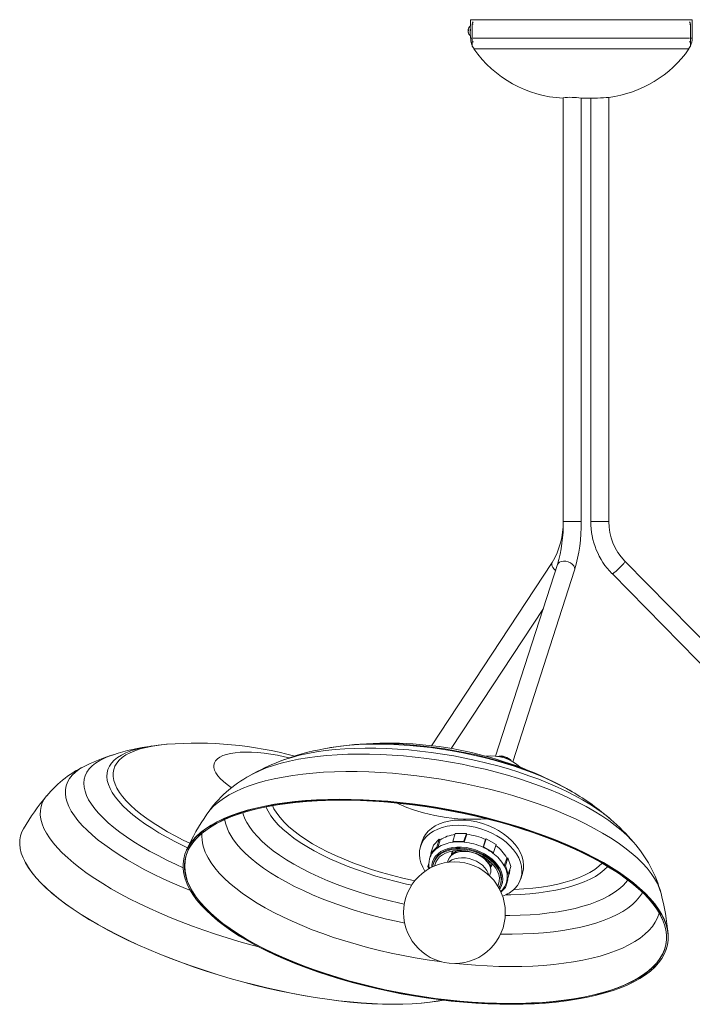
# Model space of a CAD drawing. Header units: millimetres. Extents: x -466 to 257, y -497 to 887.
# Tile 1 of 5: x -427 to -63, y -497 to 36. Entities that reach past the tile are written whole.
import ezdxf

# ---------------------------------------------------------------- set-up
doc = ezdxf.new("R2010")
doc.units = ezdxf.units.MM

msp = doc.modelspace()

# ---------------------------------------------------------------- linework, layer by layer
at = {"color": 7, "linetype": 'Continuous', "lineweight": 15}
for p, q in [((-183.07, 32.29), (-183.25, 32.29)), ((-183.25, 27.36), (-183.25, 32.29)), ((-183.07, 35.86), (-183.07, 32.29)), ((-183.07, 35.86), (-63.07, 35.86)), ((-182.07, 21.45), (-182.07, 33.45)), ((-64.07, 33.45), (-64.07, 21.45)), ((-63.07, 31.43), (-63.07, 35.86)), ((-184.14, 30.22), (-184.33, 30.25)), ((-184.33, 30), (-184.14, 29.99)), ((-184.3, 29.4), (-184.33, 29.4)), ((-183.25, 27.36), (-183.07, 27.36)), ((-183.07, 27.36), (-183.07, 25.85)), ((-183.02, 29.83), (-183.02, 30.77)), ((-63.07, 25.85), (-63.07, 28.25)), ((-182.9, 25.85), (-182.9, 25.85)), ((-181.41, 23.8), (-182.07, 23.8)), ((-182.07, 21.45), (-181.83, 21.45)), ((-64.73, 23.8), (-64.07, 23.8)), ((-64.31, 21.45), (-64.07, 21.45)), ((-63.09, 25.85), (-63.08, 25.85)), ((-181.11, 20.15), (-181.11, 20.15)), ((-64.86, 20.15), (-64.87, 20.15)), ((-132.89, -6.57), (-133.07, -6.57)), ((-132.93, -6.57), (-132.93, -235.57)), ((-132.89, -6.35), (-132.89, -235.57)), ((-114.32, -6.57), (-123.21, -6.57)), ((-123.19, -235.57), (-123.19, -6.57)), ((-117.94, -6.57), (-117.94, -235.57)), ((-108.24, -235.57), (-108.24, -6.15)), ((-138.88, -257.66), (-204.1, -356.8)), ((-135.97, -258.83), (-169.45, -362.41)), ((4.59, -363.09), (-99.57, -256.92)), ((-160.22, -365.42), (-126.74, -261.81)), ((-106.5, -263.72), (-2.33, -369.88)), ((-193.48, -358.3), (-143.62, -282.52)), ((-138.83, -375.88), (-138.6, -375.99)), ((-191.27, -404.26), (-192.64, -408.5)), ((-185.25, -404.2), (-191.27, -404.26)), ((-185.25, -404.2), (-186.62, -408.45)), ((-186.46, -408.92), (-185.09, -404.67)), ((-185.09, -404.67), (-185.25, -404.2)), ((-209.14, -408.33), (-210.06, -411.16)), ((-199.93, -407.34), (-203.1, -410.57)), ((-199.93, -407.34), (-201.3, -411.59)), ((-200.74, -411.92), (-199.37, -407.67)), ((-199.37, -407.67), (-199.93, -407.34)), ((-192.64, -408.5), (-186.62, -408.45)), ((-192.64, -408.5), (-192.48, -408.97)), ((-186.62, -408.45), (-186.46, -408.92)), ((-176.26, -411.7), (-174.89, -407.46)), ((-174.55, -407.12), (-175.93, -411.37)), ((-174.89, -407.46), (-174.55, -407.12)), ((-169.22, -410.28), (-174.55, -407.12)), ((-204.22, -414.96), (-205.03, -417.47)), ((-203.1, -410.57), (-204.47, -414.81)), ((-204.47, -414.81), (-201.3, -411.59)), ((-204.47, -414.81), (-203.92, -415.14)), ((-201.3, -411.59), (-200.74, -411.92)), ((-192.99, -414.35), (-193.22, -415.06)), ((-175.93, -411.37), (-176.26, -411.7)), ((-175.93, -411.37), (-170.59, -414.52)), ((-170.59, -414.52), (-170.92, -414.85)), ((-169.22, -410.28), (-170.59, -414.52)), ((-205.51, -420.52), (-206.02, -422.1)), ((-205.03, -417.47), (-205.15, -418)), ((-202.85, -419.74), (-203, -420.21)), ((-195.15, -418.68), (-195.51, -419.8)), ((-194.86, -417.99), (-194.99, -418.25)), ((-193.45, -416.16), (-193.11, -415.65)), ((-164.75, -421.74), (-163.38, -417.5)), ((-162.76, -417.49), (-164.13, -421.73)), ((-163.38, -417.5), (-162.76, -417.49)), ((-161.23, -422), (-162.76, -417.49)), ((-206.02, -422.1), (-205.4, -422.09)), ((-205.61, -423.31), (-206.02, -422.1)), ((-171.75, -422), (-171.53, -421.29)), ((-164.13, -421.73), (-164.75, -421.74)), ((-164.13, -421.73), (-162.6, -426.24)), ((-161.23, -422), (-162.6, -426.24)), ((-155.82, -428.69), (-154.91, -425.87)), ((-172.67, -427.18), (-172.31, -426.06)), ((-162.78, -429.29), (-164.15, -433.53)), ((-163.6, -430.87), (-162.23, -426.62)), ((-162.6, -426.24), (-163.23, -426.25)), ((-163.04, -429.13), (-162.78, -429.29)), ((-166.84, -431.9), (-166.69, -431.43)), ((-164.15, -433.53), (-166.54, -435.95)), ((-164.15, -433.53), (-164.71, -433.2))]:
    msp.add_line(p, q, dxfattribs=at)
at = {"color": 8, "linetype": 'Continuous', "lineweight": 15}
for p, q in [((-181.63, 33.45), (-182.07, 33.45)), ((-64.51, 33.45), (-64.07, 33.45)), ((-132.93, -235.57), (-132.89, -235.57)), ((-132.89, -235.57), (-123.19, -235.57)), ((-117.94, -235.57), (-108.24, -235.57)), ((-292.49, -392.2), (-293.64, -389.83)), ((-289.35, -390.85), (-290.2, -389.18))]:
    msp.add_line(p, q, dxfattribs=at)
at = {"color": 7, "linetype": 'Continuous', "lineweight": 15, "flags": 128}
for points in [[(-63.07, 31.43), (-63.07, 31.34), (-63.08, 31.08), (-63.09, 30.67), (-63.09, 30.18), (-63.09, 29.64), (-63.09, 29.13), (-63.08, 28.69), (-63.07, 28.38), (-63.07, 28.23), (-63.07, 28.25)], [(-64.95, 20.2), (-64.28, 21.29), (-64.21, 21.45)], [(-114.32, -6.57), (-112.65, -6.48), (-111.03, -6.37), (-109.63, -6.26), (-108.63, -6.18), (-108.14, -6.14), (-108.16, -6.14)], [(-347.12, -356.02), (-352.01, -356.47), (-355.42, -356.95)], [(-79.72, -448.08), (-81.45, -445.25), (-83.52, -442.4), (-85.92, -439.55), (-88.64, -436.7), (-91.67, -433.86), (-95.01, -431.05), (-98.65, -428.26), (-102.58, -425.51), (-106.78, -422.79), (-111.25, -420.13), (-115.98, -417.52), (-120.95, -414.98), (-126.14, -412.5), (-131.56, -410.11), (-137.17, -407.79), (-142.97, -405.56), (-148.94, -403.43), (-155.06, -401.4), (-161.33, -399.47), (-167.71, -397.65), (-174.2, -395.95), (-180.78, -394.37), (-187.43, -392.92), (-194.13, -391.59), (-200.87, -390.39), (-207.62, -389.33), (-214.38, -388.41), (-221.11, -387.63), (-227.81, -386.98), (-234.45, -386.49), (-241.02, -386.13), (-247.51, -385.93), (-253.88, -385.87), (-260.14, -385.96), (-266.25, -386.19), (-272.2, -386.57), (-277.99, -387.09), (-283.59, -387.76), (-288.98, -388.57), (-294.16, -389.52), (-299.11, -390.61), (-303.81, -391.83), (-308.26, -393.18), (-312.44, -394.66), (-316.34, -396.27), (-319.96, -397.99), (-323.27, -399.83), (-326.28, -401.77), (-328.97, -403.83), (-331.34, -405.98), (-333.38, -408.22), (-335.08, -410.55), (-336.45, -412.97), (-337.48, -415.46), (-338.16, -418.01), (-338.49, -420.63), (-338.47, -423.3), (-338.11, -426.02), (-337.4, -428.79), (-336.35, -431.58), (-334.95, -434.4), (-333.22, -437.24), (-331.15, -440.09), (-328.75, -442.94), (-326.03, -445.78), (-323, -448.62), (-319.66, -451.43), (-316.02, -454.22), (-312.09, -456.98), (-307.89, -459.69), (-303.42, -462.35), (-298.69, -464.96), (-293.72, -467.5), (-288.53, -469.98), (-283.11, -472.38), (-277.5, -474.69), (-271.7, -476.92), (-265.73, -479.05), (-259.6, -481.09), (-253.34, -483.01), (-246.96, -484.83), (-240.46, -486.53), (-233.89, -488.11), (-227.24, -489.56), (-220.54, -490.89), (-213.8, -492.09), (-207.04, -493.15), (-200.29, -494.07), (-193.56, -494.86), (-186.86, -495.5), (-180.22, -496), (-173.64, -496.35), (-167.16, -496.55), (-160.79, -496.61), (-154.53, -496.53), (-148.42, -496.29), (-142.46, -495.91), (-136.68, -495.39), (-131.08, -494.72), (-125.69, -493.91), (-120.51, -492.96), (-115.56, -491.87), (-110.86, -490.65), (-106.41, -489.3), (-102.23, -487.82), (-98.33, -486.22), (-94.71, -484.49), (-91.4, -482.66), (-88.39, -480.71), (-85.7, -478.66), (-83.33, -476.51), (-81.29, -474.26), (-79.58, -471.93), (-78.22, -469.52), (-77.19, -467.03), (-76.51, -464.47), (-76.18, -461.85), (-76.19, -459.18), (-76.56, -456.46), (-77.27, -453.7), (-78.32, -450.9), (-79.72, -448.08)], [(-80.51, -448.04), (-79.12, -450.84), (-78.07, -453.62), (-77.37, -456.36), (-77.01, -459.07), (-76.99, -461.72), (-77.32, -464.33), (-78, -466.87), (-79.02, -469.34), (-80.38, -471.74), (-82.07, -474.06), (-84.1, -476.29), (-86.45, -478.42), (-89.13, -480.46), (-92.12, -482.4), (-95.41, -484.22), (-99, -485.94), (-102.88, -487.53), (-107.04, -489), (-111.46, -490.34), (-116.13, -491.56), (-121.05, -492.64), (-126.2, -493.58), (-131.56, -494.39), (-137.12, -495.05), (-142.87, -495.57), (-148.79, -495.95), (-154.86, -496.18), (-161.07, -496.27), (-167.41, -496.21), (-173.85, -496.01), (-180.38, -495.66), (-186.99, -495.16), (-193.64, -494.52), (-200.33, -493.75), (-207.05, -492.83), (-213.76, -491.77), (-220.45, -490.58), (-227.11, -489.26), (-233.72, -487.82), (-240.26, -486.25), (-246.71, -484.56), (-253.06, -482.75), (-259.28, -480.84), (-265.37, -478.82), (-271.3, -476.7), (-277.06, -474.49), (-282.64, -472.18), (-288.02, -469.8), (-293.19, -467.34), (-298.12, -464.81), (-302.82, -462.22), (-307.26, -459.57), (-311.44, -456.88), (-315.34, -454.14), (-318.96, -451.37), (-322.28, -448.57), (-325.29, -445.76), (-328, -442.93), (-330.38, -440.09), (-332.43, -437.26), (-334.16, -434.44), (-335.55, -431.64), (-336.59, -428.86), (-337.3, -426.12), (-337.66, -423.42), (-337.67, -420.76), (-337.34, -418.16), (-336.67, -415.62), (-335.65, -413.14), (-334.29, -410.74), (-332.6, -408.43), (-330.57, -406.2), (-328.21, -404.06), (-325.54, -402.02), (-322.55, -400.08), (-319.26, -398.26), (-315.67, -396.55), (-311.79, -394.95), (-307.63, -393.48), (-303.21, -392.14), (-298.54, -390.92), (-293.62, -389.84), (-288.47, -388.9), (-283.11, -388.09), (-277.55, -387.43), (-271.8, -386.91), (-265.88, -386.53), (-259.81, -386.3), (-253.59, -386.21), (-247.26, -386.27), (-240.82, -386.48), (-234.28, -386.83), (-227.68, -387.32), (-221.03, -387.96), (-214.33, -388.74), (-207.62, -389.65), (-200.91, -390.71), (-194.22, -391.9), (-187.56, -393.22), (-180.95, -394.66), (-174.41, -396.24), (-167.96, -397.93), (-161.61, -399.73), (-155.39, -401.64), (-149.3, -403.66), (-143.37, -405.78), (-137.6, -408), (-132.03, -410.3), (-126.65, -412.68), (-121.48, -415.14), (-116.55, -417.67), (-111.85, -420.26), (-107.41, -422.91), (-103.23, -425.6), (-99.32, -428.34), (-95.71, -431.11), (-92.39, -433.91), (-89.37, -436.73), (-86.67, -439.56), (-84.29, -442.39), (-82.23, -445.22), (-80.51, -448.04)], [(-80.59, -447.97), (-82.33, -445.13), (-84.4, -442.27), (-86.81, -439.42), (-89.54, -436.57), (-92.59, -433.73), (-95.95, -430.91), (-99.61, -428.12), (-103.56, -425.37), (-107.79, -422.65), (-112.29, -419.99), (-117.04, -417.39), (-122.04, -414.85), (-127.26, -412.38), (-132.7, -409.98), (-138.35, -407.67), (-144.18, -405.46), (-150.18, -403.33), (-156.33, -401.31), (-162.62, -399.4), (-169.03, -397.6), (-175.55, -395.92), (-182.15, -394.36), (-188.82, -392.92), (-195.54, -391.62), (-202.29, -390.45), (-209.05, -389.42), (-215.81, -388.52), (-222.55, -387.77), (-229.24, -387.16), (-235.88, -386.7), (-242.44, -386.38), (-248.9, -386.21), (-255.25, -386.19), (-261.48, -386.32), (-267.55, -386.6), (-273.47, -387.02), (-279.21, -387.59), (-284.75, -388.3), (-290.08, -389.16), (-295.19, -390.16), (-300.07, -391.29), (-304.69, -392.56), (-309.05, -393.96), (-313.14, -395.48), (-316.94, -397.13), (-320.45, -398.9), (-323.65, -400.78), (-326.54, -402.78), (-329.1, -404.87), (-331.34, -407.06), (-333.25, -409.35), (-334.81, -411.72), (-336.03, -414.17), (-336.91, -416.69), (-337.43, -419.28), (-337.6, -421.93), (-337.43, -424.63), (-336.9, -427.37), (-336.02, -430.15), (-334.79, -432.96), (-333.23, -435.8), (-331.32, -438.64), (-329.08, -441.5), (-326.51, -444.35), (-323.62, -447.2), (-320.41, -450.03), (-316.9, -452.83), (-313.1, -455.61), (-309.01, -458.34), (-304.64, -461.03), (-300.01, -463.66), (-295.14, -466.24), (-290.02, -468.74), (-284.69, -471.18), (-279.14, -473.53), (-273.4, -475.79), (-267.49, -477.96), (-261.41, -480.03), (-255.18, -482), (-248.83, -483.86), (-242.36, -485.6), (-235.8, -487.22), (-229.17, -488.72), (-222.47, -490.09), (-215.73, -491.33), (-208.98, -492.43), (-202.21, -493.39), (-195.46, -494.22), (-188.74, -494.9), (-182.08, -495.43), (-175.48, -495.82), (-168.96, -496.07), (-162.55, -496.16), (-156.26, -496.11), (-150.11, -495.9), (-144.11, -495.55), (-138.28, -495.06), (-132.64, -494.42), (-127.2, -493.63), (-121.98, -492.71), (-116.98, -491.64), (-112.23, -490.44), (-107.74, -489.1), (-103.51, -487.64), (-99.57, -486.05), (-95.91, -484.34), (-92.56, -482.52), (-89.51, -480.58), (-86.78, -478.53), (-84.38, -476.39), (-82.31, -474.15), (-80.57, -471.82), (-79.18, -469.41), (-78.13, -466.92), (-77.43, -464.37), (-77.08, -461.75), (-77.09, -459.07), (-77.44, -456.35), (-78.14, -453.59), (-79.19, -450.79), (-80.59, -447.97)], [(-336.65, -413.1), (-336.53, -412.83), (-335.16, -410.42), (-333.45, -408.08), (-331.41, -405.84), (-329.04, -403.69), (-326.34, -401.63), (-323.33, -399.68), (-320.02, -397.85), (-316.4, -396.12), (-312.5, -394.52), (-308.31, -393.04), (-303.86, -391.68), (-299.15, -390.46), (-294.2, -389.37), (-289.02, -388.42), (-283.62, -387.61), (-278.02, -386.94), (-272.23, -386.42), (-266.27, -386.04), (-260.15, -385.8), (-253.9, -385.71), (-247.52, -385.77), (-241.03, -385.98), (-234.45, -386.33), (-227.8, -386.83), (-221.1, -387.47), (-214.36, -388.26), (-207.6, -389.18), (-200.85, -390.24), (-194.1, -391.44), (-187.4, -392.77), (-180.74, -394.23), (-174.16, -395.81), (-167.66, -397.51), (-161.27, -399.33), (-155.01, -401.25), (-148.88, -403.29), (-142.9, -405.42), (-137.1, -407.65), (-131.48, -409.97), (-126.06, -412.37), (-120.86, -414.85), (-115.89, -417.39), (-111.16, -420), (-106.69, -422.67), (-102.48, -425.38), (-98.55, -428.14), (-94.91, -430.93), (-91.57, -433.74), (-88.53, -436.58), (-85.81, -439.43), (-83.41, -442.28), (-81.34, -445.13), (-79.6, -447.97)], [(-209.14, -408.33), (-208.43, -406.58), (-207.31, -404.72), (-205.87, -403.02), (-204.13, -401.49), (-202.11, -400.16), (-199.84, -399.05), (-197.35, -398.16), (-194.67, -397.51), (-191.82, -397.1), (-188.85, -396.95), (-185.8, -397.05), (-182.7, -397.4), (-179.59, -398), (-176.51, -398.84), (-173.5, -399.91), (-170.6, -401.2), (-167.84, -402.69), (-165.26, -404.35), (-162.89, -406.18), (-160.76, -408.15), (-158.9, -410.22), (-157.33, -412.39), (-156.07, -414.61), (-155.13, -416.87), (-154.54, -419.12), (-154.29, -421.36), (-154.39, -423.53), (-154.83, -425.63), (-154.91, -425.87)], [(-424.78, -401.7), (-425.61, -403.29), (-426.36, -405.42), (-426.78, -407.65), (-426.86, -409.97), (-426.59, -412.37), (-425.99, -414.85), (-425.04, -417.39), (-423.76, -420), (-422.15, -422.67), (-420.21, -425.38), (-417.94, -428.14), (-415.36, -430.93), (-412.47, -433.74), (-409.27, -436.58), (-405.78, -439.43), (-402.01, -442.28), (-397.96, -445.13), (-393.65, -447.97)], [(-207.65, -424.63), (-208.9, -422.42), (-209.83, -420.16), (-210.43, -417.9), (-210.68, -415.67), (-210.58, -413.49), (-210.13, -411.4), (-209.34, -409.41), (-208.22, -407.55), (-206.78, -405.84), (-205.04, -404.32), (-203.03, -402.99), (-200.76, -401.87), (-198.27, -400.98), (-195.58, -400.33), (-192.74, -399.93), (-189.77, -399.78), (-186.71, -399.88), (-183.61, -400.23), (-180.5, -400.83), (-177.42, -401.67), (-174.41, -402.74), (-171.51, -404.03), (-168.75, -405.51), (-166.17, -407.18), (-163.8, -409.01), (-161.67, -410.97), (-159.81, -413.05), (-158.24, -415.22), (-156.98, -417.44), (-156.05, -419.69), (-155.45, -421.95), (-155.2, -424.18), (-155.3, -426.36), (-155.75, -428.46), (-156.54, -430.45), (-157.66, -432.31), (-159.1, -434.01), (-159.1, -434.01)], [(-167.66, -433.69), (-167.15, -432.7), (-166.61, -431.05), (-166.42, -429.3), (-166.58, -427.5), (-167.07, -425.67), (-167.9, -423.84), (-169.04, -422.06), (-170.49, -420.35), (-172.19, -418.74), (-174.14, -417.28), (-176.29, -415.97), (-178.6, -414.86), (-181.02, -413.95), (-183.52, -413.27), (-186.04, -412.82), (-188.55, -412.63), (-190.98, -412.68), (-193.31, -412.98), (-195.47, -413.53), (-197.44, -414.31), (-199.18, -415.3), (-200.65, -416.5), (-201.83, -417.88), (-202.69, -419.4), (-203.23, -421.06), (-203.39, -422.14)], [(-202.85, -419.74), (-202.63, -419.14), (-201.8, -417.59), (-200.66, -416.2), (-199.23, -414.97), (-197.52, -413.95), (-195.58, -413.14), (-193.44, -412.57), (-191.13, -412.24), (-188.71, -412.15), (-186.21, -412.32), (-183.68, -412.73), (-181.18, -413.39), (-178.74, -414.27), (-176.42, -415.36), (-174.25, -416.64), (-172.27, -418.09), (-170.53, -419.67), (-169.06, -421.37), (-167.87, -423.15), (-167.01, -424.97), (-166.47, -426.8), (-166.27, -428.61), (-166.42, -430.37), (-166.69, -431.43)], [(-168.24, -432.69), (-167.81, -431.63), (-167.45, -429.99), (-167.43, -428.26), (-167.75, -426.5), (-168.41, -424.72), (-169.39, -422.97), (-170.67, -421.28), (-172.22, -419.69), (-174.03, -418.22), (-176.05, -416.9), (-178.23, -415.76), (-180.55, -414.81), (-182.96, -414.09), (-185.4, -413.6), (-187.83, -413.35), (-190.21, -413.35), (-192.48, -413.6), (-194.61, -414.09), (-196.55, -414.81), (-198.26, -415.75), (-199.71, -416.9), (-200.87, -418.22), (-201.73, -419.69), (-202.25, -421.28), (-202.33, -421.67)], [(-194.3, -417.05), (-193.27, -415.98), (-191.95, -415.11), (-190.39, -414.46), (-188.62, -414.04), (-186.7, -413.89), (-184.7, -413.98), (-182.66, -414.34), (-180.66, -414.94), (-178.75, -415.76), (-176.99, -416.78), (-175.43, -417.98), (-174.13, -419.3), (-173.12, -420.72), (-172.43, -422.2), (-172.09, -423.67), (-172.1, -425.11), (-172.31, -426.06)], [(-192.99, -414.35), (-192.87, -414.01), (-192.7, -413.64)], [(-172.25, -422.74), (-172.63, -421.53), (-173.31, -420.23), (-174.22, -419), (-175.3, -417.88), (-176.48, -416.92), (-177.72, -416.1), (-178.68, -415.57), (-179.73, -415.08), (-180.45, -414.81)], [(-393.61, -448.08), (-397.92, -445.25), (-401.97, -442.4), (-405.74, -439.55), (-409.22, -436.7), (-412.42, -433.86), (-415.31, -431.05), (-417.89, -428.26), (-420.15, -425.51), (-422.09, -422.79), (-423.7, -420.13), (-424.34, -418.9)], [(-205.17, -417.95), (-205.06, -417.58), (-205.03, -417.47)], [(-195.15, -418.68), (-195, -418.28), (-194.3, -417.05)], [(-194.68, -419.7), (-194.39, -419.45), (-193.07, -418.57), (-191.51, -417.92), (-189.74, -417.51), (-187.82, -417.35), (-185.82, -417.45), (-183.78, -417.8), (-181.78, -418.4), (-179.87, -419.22), (-178.11, -420.25), (-176.55, -421.44), (-175.25, -422.77), (-174.24, -424.19), (-173.55, -425.66), (-173.29, -426.61)], [(-171.51, -420.38), (-171.67, -421.7), (-172.13, -422.88)], [(-171.35, -420.54), (-171.44, -420.99), (-171.53, -421.29)], [(-163.95, -431.73), (-163.79, -431.42), (-163.6, -430.87)], [(-163.6, -430.87), (-163.87, -431.6), (-163.9, -431.68)], [(-166.75, -435.64), (-165.77, -434.68), (-164.98, -433.6)], [(-164.98, -433.6), (-164.65, -433.15), (-163.95, -431.73)], [(-393.65, -447.97), (-389.08, -450.8), (-384.27, -453.59), (-379.23, -456.36), (-373.98, -459.08), (-368.53, -461.75), (-362.9, -464.37), (-357.09, -466.93), (-351.12, -469.42), (-345.02, -471.84), (-338.79, -474.17), (-332.45, -476.42), (-326.02, -478.57), (-319.52, -480.62), (-312.97, -482.57), (-306.37, -484.41), (-299.75, -486.13), (-293.13, -487.74), (-286.53, -489.22), (-279.95, -490.57), (-273.42, -491.8), (-266.96, -492.88), (-260.58, -493.83), (-254.3, -494.65), (-248.14, -495.31), (-242.11, -495.84), (-236.23, -496.22), (-230.51, -496.45), (-224.98, -496.54), (-219.64, -496.48), (-214.5, -496.28), (-209.59, -495.92), (-204.92, -495.43), (-200.49, -494.78), (-198.06, -494.35)], [(-197.88, -494.37), (-200.59, -494.86), (-205.02, -495.5), (-209.69, -496), (-214.6, -496.35), (-219.73, -496.55), (-225.06, -496.61), (-230.6, -496.53), (-236.31, -496.29), (-242.18, -495.91), (-248.21, -495.39), (-254.37, -494.72), (-260.64, -493.91), (-267.01, -492.96), (-273.47, -491.87), (-279.99, -490.65), (-286.57, -489.3), (-293.17, -487.82), (-299.78, -486.22), (-306.4, -484.49), (-312.99, -482.66), (-319.54, -480.71), (-326.04, -478.66), (-332.46, -476.51), (-338.79, -474.26), (-345.01, -471.93), (-351.11, -469.52), (-357.08, -467.03), (-362.88, -464.47), (-368.51, -461.85), (-373.96, -459.18), (-379.21, -456.46), (-384.24, -453.7), (-389.04, -450.9), (-393.61, -448.08)]]:
    msp.add_lwpolyline(points, dxfattribs=at)
at = {"color": 8, "linetype": 'Continuous', "lineweight": 15, "flags": 128}
for points in [[(-181.6, 25.85), (-181.43, 25.85), (-180.07, 25.86), (-178.32, 25.86), (-176.12, 25.86), (-173.53, 25.87), (-170.66, 25.87), (-167.46, 25.87), (-163.85, 25.87), (-159.94, 25.87), (-155.88, 25.88), (-151.6, 25.88), (-146.99, 25.88), (-142.2, 25.88), (-137.59, 25.88), (-132.89, 25.88), (-128, 25.88), (-123.07, 25.88), (-116.42, 25.88), (-109.77, 25.88), (-104.96, 25.88), (-100.27, 25.88), (-95.61, 25.88), (-91.16, 25.88), (-87.05, 25.88), (-83.19, 25.87), (-79.5, 25.87), (-76.14, 25.87), (-73.2, 25.87), (-70.6, 25.86), (-68.3, 25.86), (-66.41, 25.86), (-64.97, 25.86), (-64.56, 25.85)], [(-64.87, 20.15), (-65.04, 20.15), (-65.64, 20.15), (-66.66, 20.16), (-68.09, 20.16), (-69.87, 20.16), (-72.02, 20.17), (-74.6, 20.17), (-77.53, 20.17), (-80.7, 20.18), (-84.16, 20.18), (-88.01, 20.18), (-92.1, 20.18), (-96.3, 20.18), (-100.69, 20.19), (-105.36, 20.19), (-110.17, 20.19), (-116.54, 20.19), (-123.07, 20.19), (-127.72, 20.19), (-132.35, 20.19), (-137.04, 20.19), (-141.63, 20.19), (-146.15, 20.19), (-150.5, 20.18), (-154.79, 20.18), (-158.85, 20.18), (-162.54, 20.18), (-165.95, 20.18), (-169.16, 20.17), (-172.03, 20.17), (-174.48, 20.17), (-176.57, 20.16), (-178.33, 20.16), (-179.7, 20.16), (-181.08, 20.15), (-181.11, 20.15)], [(-138.48, -260.32), (-137.73, -261.25), (-136.97, -261.95)], [(-135.97, -258.83), (-135.61, -258.16), (-134.9, -257.52), (-133.93, -257.09), (-132.77, -256.9), (-131.5, -256.96), (-130.22, -257.28), (-129.03, -257.81), (-128, -258.54), (-127.23, -259.4), (-126.76, -260.32)], [(-126.76, -260.32), (-126.63, -261.25), (-126.74, -261.81)], [(-106.5, -263.72), (-106.33, -263.74), (-105.89, -263.55), (-105.24, -263.12), (-104.43, -262.49), (-103.52, -261.69), (-102.57, -260.79), (-101.65, -259.85), (-100.84, -258.95), (-100.19, -258.16), (-99.75, -257.52), (-99.55, -257.09), (-99.57, -256.92)], [(-347.13, -356), (-347.42, -356.02), (-351.36, -356.42), (-355.06, -356.97), (-358.49, -357.66), (-361.66, -358.49), (-364.54, -359.45), (-367.13, -360.54), (-369.41, -361.76), (-371.38, -363.11), (-373.03, -364.57), (-374.36, -366.14), (-375.35, -367.83), (-376.01, -369.61), (-376.33, -371.49), (-376.31, -373.45), (-375.95, -375.49), (-375.26, -377.61), (-374.23, -379.79), (-372.87, -382.02), (-371.19, -384.31), (-369.18, -386.63), (-366.87, -388.98), (-364.25, -391.36), (-361.33, -393.75), (-358.14, -396.14), (-354.67, -398.53), (-350.95, -400.9), (-346.98, -403.26), (-342.78, -405.58), (-338.37, -407.86), (-334.91, -409.54)], [(-261.66, -358.31), (-258.09, -357.7), (-253.4, -357.05), (-248.51, -356.54), (-243.44, -356.18), (-238.21, -355.97), (-232.84, -355.9), (-227.35, -355.98), (-221.75, -356.21), (-216.08, -356.59), (-210.34, -357.11), (-204.57, -357.77), (-198.77, -358.58), (-192.98, -359.52), (-187.22, -360.6), (-181.49, -361.81), (-175.84, -363.14), (-170.27, -364.6), (-164.8, -366.17), (-159.47, -367.85), (-154.28, -369.64), (-149.25, -371.52), (-144.41, -373.49), (-139.77, -375.55), (-135.35, -377.69), (-131.16, -379.89), (-128.04, -381.66)], [(-250.07, -356.59), (-245.73, -356.18), (-240.73, -355.86), (-235.59, -355.68), (-230.3, -355.65), (-224.91, -355.76), (-219.41, -356.02), (-213.84, -356.42), (-208.22, -356.97), (-202.56, -357.66), (-196.9, -358.49), (-191.24, -359.45), (-185.61, -360.54), (-180.03, -361.76), (-174.52, -363.11), (-169.1, -364.57), (-163.8, -366.14), (-158.63, -367.83), (-153.61, -369.61), (-148.76, -371.49), (-144.09, -373.45), (-139.63, -375.49), (-138.83, -375.88)], [(-376.22, -361.63), (-378.24, -362.32), (-381.07, -363.47), (-383.59, -364.76), (-385.79, -366.17), (-387.68, -367.7), (-389.24, -369.35), (-390.46, -371.11), (-391.36, -372.97), (-391.91, -374.93), (-392.12, -376.98), (-392, -379.12), (-391.53, -381.33), (-390.72, -383.62), (-389.58, -385.97), (-388.1, -388.37), (-386.3, -390.83), (-384.18, -393.32), (-381.74, -395.84), (-378.99, -398.39), (-375.95, -400.96), (-372.61, -403.53), (-369, -406.1), (-365.13, -408.66), (-361, -411.2), (-356.63, -413.72), (-352.04, -416.2), (-347.24, -418.64), (-342.24, -421.02), (-338.51, -422.72)], [(-355.47, -356.92), (-356.73, -357.11), (-360.32, -357.77), (-363.63, -358.58), (-366.67, -359.52), (-369.4, -360.6), (-371.83, -361.81), (-373.95, -363.14), (-375.75, -364.6), (-377.22, -366.17), (-378.35, -367.85), (-379.15, -369.64), (-379.6, -371.52), (-379.71, -373.49), (-379.48, -375.55), (-378.91, -377.69), (-378, -379.89), (-376.75, -382.15), (-375.17, -384.47), (-373.26, -386.82), (-371.04, -389.22), (-368.5, -391.64), (-365.66, -394.07), (-362.53, -396.52), (-359.12, -398.96), (-355.44, -401.4), (-351.51, -403.82), (-347.34, -406.21), (-342.94, -408.56), (-338.33, -410.87), (-336.13, -411.92)], [(-281.07, -363.33), (-283.7, -362.72), (-287.43, -361.96), (-291.11, -361.33), (-294.7, -360.83), (-298.17, -360.48), (-301.49, -360.28), (-304.64, -360.22), (-307.59, -360.31), (-310.32, -360.55), (-312.8, -360.93), (-315.02, -361.45), (-316.95, -362.11), (-318.58, -362.9), (-319.89, -363.82), (-320.88, -364.86), (-321.54, -366), (-321.85, -367.24), (-321.83, -368.57), (-321.46, -369.98), (-320.76, -371.46), (-319.72, -372.99), (-318.36, -374.57), (-316.68, -376.17), (-314.71, -377.78), (-312.45, -379.4), (-312.29, -379.51)], [(-302.32, -372.82), (-300.63, -371.91), (-297.23, -370.3), (-293.55, -368.8), (-289.59, -367.43), (-285.36, -366.19), (-280.88, -365.08), (-276.15, -364.11), (-271.2, -363.28), (-266.05, -362.58), (-260.69, -362.04), (-255.16, -361.63), (-249.46, -361.37), (-243.63, -361.26), (-237.66, -361.3), (-231.58, -361.48), (-225.42, -361.81), (-219.18, -362.29), (-212.89, -362.91), (-206.57, -363.67), (-200.23, -364.58), (-193.9, -365.62), (-187.59, -366.79), (-181.33, -368.1), (-175.13, -369.53), (-169.01, -371.08), (-162.98, -372.75), (-157.08, -374.54), (-151.31, -376.43), (-145.7, -378.42), (-140.25, -380.51), (-135, -382.69), (-129.95, -384.95), (-125.11, -387.28), (-120.51, -389.68), (-116.15, -392.15), (-112.06, -394.66), (-108.24, -397.23), (-104.7, -399.83), (-101.46, -402.46), (-98.52, -405.12), (-95.89, -407.79), (-94.82, -408.99)], [(-286.56, -365.37), (-283.64, -364.31), (-279.68, -363.07), (-275.45, -361.96), (-270.99, -360.98), (-266.29, -360.14), (-261.38, -359.44), (-256.27, -358.88), (-250.99, -358.46), (-245.53, -358.19), (-239.93, -358.07), (-234.21, -358.1), (-228.37, -358.27), (-222.44, -358.59), (-216.44, -359.05), (-210.39, -359.66), (-204.31, -360.4), (-198.22, -361.29), (-192.13, -362.32), (-186.08, -363.47), (-180.07, -364.76), (-174.13, -366.17), (-168.27, -367.7), (-162.52, -369.35), (-156.89, -371.11), (-151.41, -372.97), (-146.09, -374.93), (-140.95, -376.98), (-136, -379.12), (-131.26, -381.33), (-126.75, -383.62), (-122.48, -385.97), (-118.46, -388.37), (-114.72, -390.83), (-111.25, -393.32), (-108.07, -395.84), (-107.08, -396.69)], [(-390.56, -367.24), (-392.26, -368.1), (-394.65, -369.53), (-396.71, -371.08), (-398.46, -372.75), (-399.87, -374.54), (-400.94, -376.43), (-401.68, -378.42), (-402.07, -380.51), (-402.13, -382.69), (-401.84, -384.95), (-401.21, -387.28), (-400.24, -389.68), (-398.94, -392.15), (-397.3, -394.66), (-395.34, -397.23), (-393.05, -399.83), (-390.45, -402.46), (-387.55, -405.12), (-384.34, -407.79), (-380.85, -410.46), (-377.08, -413.13), (-373.05, -415.8), (-368.76, -418.44), (-364.23, -421.06), (-359.47, -423.64), (-354.5, -426.18), (-349.33, -428.68), (-343.98, -431.11), (-338.47, -433.48), (-334.56, -435.08)], [(-325.65, -393.8), (-325.59, -393.72), (-323.85, -391.46), (-321.77, -389.29), (-319.36, -387.22), (-316.64, -385.25), (-313.6, -383.38), (-310.25, -381.63), (-306.61, -379.99), (-302.69, -378.48), (-298.49, -377.08), (-294.02, -375.82), (-289.31, -374.69), (-284.36, -373.7), (-279.19, -372.85), (-273.8, -372.13), (-268.23, -371.56), (-262.47, -371.14), (-256.56, -370.86), (-250.49, -370.73), (-244.3, -370.74), (-238, -370.9), (-231.6, -371.21), (-225.13, -371.66), (-218.6, -372.26), (-212.02, -373), (-205.43, -373.88), (-198.83, -374.9), (-192.25, -376.05), (-185.7, -377.34), (-179.2, -378.76), (-172.78, -380.3), (-166.44, -381.96), (-160.2, -383.73), (-154.09, -385.62), (-148.12, -387.61), (-142.31, -389.7), (-136.66, -391.89), (-131.21, -394.16), (-125.96, -396.52), (-120.92, -398.95), (-116.12, -401.45), (-111.57, -404.01), (-107.27, -406.63), (-103.25, -409.29), (-99.5, -411.99), (-96.05, -414.72), (-92.9, -417.48), (-90.06, -420.25), (-87.53, -423.04), (-85.33, -425.82), (-83.47, -428.6), (-81.94, -431.36), (-80.75, -434.1), (-79.94, -436.66)], [(-412.35, -383.92), (-413.57, -385.62), (-414.62, -387.61), (-415.32, -389.7), (-415.69, -391.89), (-415.71, -394.16), (-415.4, -396.52), (-414.74, -398.95), (-413.75, -401.45), (-412.42, -404.01), (-410.75, -406.63), (-408.77, -409.29), (-406.45, -411.99), (-403.83, -414.72), (-400.89, -417.48), (-397.66, -420.25), (-394.13, -423.04), (-390.33, -425.82), (-386.25, -428.6), (-381.92, -431.36), (-377.34, -434.1), (-372.52, -436.82), (-367.48, -439.49), (-362.24, -442.12), (-356.8, -444.7), (-351.19, -447.22), (-345.42, -449.67), (-339.5, -452.05), (-333.45, -454.35), (-327.29, -456.56), (-321.04, -458.69), (-314.71, -460.71), (-308.32, -462.63), (-301.88, -464.44), (-297.43, -465.62)], [(-214.85, -432.18), (-217.57, -431.59), (-223.2, -430.26), (-228.74, -428.81), (-234.18, -427.25), (-239.49, -425.58), (-244.65, -423.8), (-249.65, -421.93), (-254.47, -419.96), (-259.08, -417.92), (-263.48, -415.79), (-267.65, -413.6), (-271.57, -411.35), (-275.23, -409.05), (-278.61, -406.7), (-281.7, -404.32), (-284.49, -401.91), (-286.98, -399.49), (-289.14, -397.06), (-290.98, -394.63), (-292.49, -392.2)], [(-213.13, -429.8), (-214.71, -429.47), (-220.29, -428.2), (-225.8, -426.81), (-231.21, -425.3), (-236.49, -423.68), (-241.64, -421.96), (-246.62, -420.13), (-251.43, -418.21), (-256.03, -416.2), (-260.43, -414.12), (-264.59, -411.97), (-268.5, -409.75), (-272.16, -407.49), (-275.53, -405.17), (-278.62, -402.82), (-281.4, -400.45), (-283.88, -398.05), (-286.03, -395.65), (-287.86, -393.25), (-289.35, -390.85)], [(-218.82, -442.48), (-221.3, -441.93), (-227.21, -440.53), (-233.03, -439), (-238.75, -437.37), (-244.34, -435.62), (-249.79, -433.77), (-255.09, -431.82), (-260.2, -429.78), (-265.12, -427.66), (-269.83, -425.45), (-274.32, -423.18), (-278.57, -420.84), (-282.56, -418.45), (-286.28, -416.01), (-289.73, -413.53), (-292.89, -411.02), (-295.74, -408.49), (-298.29, -405.94), (-300.52, -403.38), (-302.42, -400.83), (-304, -398.28)], [(-218.61, -452.7), (-222.36, -451.9), (-228.53, -450.48), (-234.61, -448.93), (-240.6, -447.27), (-246.46, -445.5), (-252.2, -443.62), (-257.78, -441.64), (-263.19, -439.56), (-268.41, -437.4), (-273.44, -435.15), (-278.24, -432.83), (-282.82, -430.44), (-287.14, -427.99), (-291.21, -425.49), (-295.01, -422.94), (-298.53, -420.35), (-301.75, -417.74), (-304.67, -415.1), (-307.28, -412.45), (-309.57, -409.79), (-311.53, -407.13), (-313.16, -404.49)], [(-204.01, -422.45), (-203.97, -421.37), (-203.62, -419.64), (-202.94, -418), (-201.93, -416.5), (-200.61, -415.17), (-199.02, -414.02), (-197.16, -413.08), (-195.09, -412.36), (-192.83, -411.87), (-190.43, -411.63), (-187.93, -411.64), (-185.37, -411.9), (-182.8, -412.4), (-180.27, -413.14), (-177.81, -414.1), (-175.48, -415.26), (-173.32, -416.61), (-171.36, -418.12), (-169.64, -419.77), (-168.19, -421.51), (-167.03, -423.33), (-166.2, -425.19), (-165.69, -427.06), (-165.52, -428.89), (-165.7, -430.68), (-166.22, -432.37), (-167.06, -433.93), (-167.33, -434.3)], [(-198.67, -473.64), (-199.83, -473.49), (-206.38, -472.54), (-212.93, -471.46), (-219.45, -470.25), (-225.92, -468.91), (-232.34, -467.44), (-238.68, -465.85), (-244.92, -464.15), (-251.05, -462.33), (-257.05, -460.4), (-262.9, -458.38), (-268.59, -456.25), (-274.1, -454.04), (-279.42, -451.74), (-284.52, -449.36), (-289.41, -446.91), (-294.05, -444.4), (-298.45, -441.83), (-302.58, -439.21), (-306.44, -436.55), (-310.01, -433.85), (-313.29, -431.12), (-316.27, -428.38), (-318.93, -425.62), (-321.27, -422.85), (-323.29, -420.09), (-324.98, -417.34)], [(-111.74, -420.3), (-113.57, -421.99), (-115.86, -423.72), (-118.46, -425.34), (-121.37, -426.84), (-124.57, -428.23), (-128.06, -429.5), (-131.82, -430.63), (-135.84, -431.64), (-140.09, -432.5), (-144.57, -433.23), (-149.26, -433.81), (-154.14, -434.25), (-159.2, -434.55), (-159.67, -434.57)], [(-108.72, -422.08), (-108.75, -422.12), (-110.68, -423.98), (-112.92, -425.75), (-115.49, -427.41), (-118.36, -428.97), (-121.53, -430.4), (-124.98, -431.72), (-128.7, -432.91), (-132.69, -433.96), (-136.91, -434.89), (-141.37, -435.68), (-146.04, -436.32), (-150.91, -436.82), (-155.95, -437.18), (-161.15, -437.4), (-163.95, -437.45)], [(-97.99, -429.33), (-98.86, -430.48), (-100.7, -432.49), (-102.87, -434.4), (-105.35, -436.22), (-108.15, -437.93), (-111.25, -439.53), (-114.64, -441.01), (-118.32, -442.38), (-122.26, -443.61), (-126.46, -444.72), (-130.9, -445.69), (-135.57, -446.53), (-140.45, -447.22), (-145.53, -447.78), (-150.79, -448.19), (-156.21, -448.46), (-161.78, -448.58), (-164.25, -448.59)], [(-90, -436.12), (-90.09, -436.27), (-91.55, -438.48), (-93.35, -440.6), (-95.48, -442.63), (-97.94, -444.56), (-100.7, -446.39), (-103.78, -448.11), (-107.15, -449.71), (-110.82, -451.2), (-114.75, -452.56), (-118.96, -453.79), (-123.41, -454.89), (-128.11, -455.86), (-133.03, -456.69), (-138.15, -457.38), (-143.48, -457.92), (-148.98, -458.32), (-154.64, -458.58), (-160.44, -458.69), (-166.37, -458.65), (-166.77, -458.65)], [(-80.95, -447.33), (-80.97, -447.39), (-81.86, -449.82), (-83.08, -452.19), (-84.65, -454.47), (-86.55, -456.67), (-88.77, -458.77), (-91.32, -460.78), (-94.18, -462.69), (-97.35, -464.48), (-100.82, -466.17), (-104.58, -467.73), (-108.61, -469.18), (-112.91, -470.49), (-117.47, -471.68), (-122.27, -472.73), (-127.29, -473.65), (-132.54, -474.43), (-137.98, -475.07), (-143.6, -475.56), (-149.4, -475.91), (-155.35, -476.12), (-161.43, -476.17), (-167.63, -476.09), (-173.94, -475.85), (-180.33, -475.48), (-186.79, -474.96), (-191.11, -474.53)]]:
    msp.add_lwpolyline(points, dxfattribs=at)
at = {"color": 7, "linetype": 'Continuous', "lineweight": 15}
msp.add_circle((-191.7, -447.04), 27.5, dxfattribs=at)
for centre, radius, start, end in [((-181.09, 29.83), 3.28, 131.2415, 165.3047), ((-180.07, 33.45), 2, 141.3318, 180), ((-66.07, 33.45), 2, 0, 38.6682), ((-181.58, 29.96), 2.77, 165.3075, 173.8264), ((-183.72, 30.07), 0.644, 129.5553, 163.1482), ((-181.47, 29.69), 2.88, 168.9408, 173.867), ((-183.66, 30.18), 0.694, 194.9249, 210.8056), ((-183.53, 29.41), 0.839, 135.5653, 163.6772), ((-181.41, 29.97), 2.94, 186.2046, 202.4834), ((-181.58, 29.7), 2.77, 186.1697, 203.1241), ((-181.09, 29.83), 3.28, 194.6953, 228.7585), ((-180.71, 30.28), 3.43, 175.3073, 184.6927), ((-183.55, 28.73), 0.593, 168.6791, 191.3209), ((-174.21, 25.45), 8.72, 177.3695, 217.5163), ((-71.74, 25.54), 8.54, 333.9807, 2.1161), ((-130.09, 55.66), 62.3, 214.8415, 267.2629), ((-116.05, 55.66), 62.3, 277.2715, 325.2461), ((-128.98, -42.97), 36.85, 81.0024, 96.2325), ((-173.56, -236.48), 40.64, 328.586, 1.2731), ((-211.74, -236.97), 78.87, 343.9065, 1.0132), ((-212.01, -236.92), 88.83, 343.727, 0.8697), ((-77.77, -235.63), 40.18, 179.9131, 224.3479), ((-77.75, -235.63), 30.5, 179.9012, 224.298), ((-330.95, -556.05), 200.69, 74.7344, 94.6261), ((-240.32, -461.87), 105.7, 95.2836, 101.6061), ((-227.61, -557.47), 202.1, 63.8959, 96.3736), ((-348.36, -453.8), 96.26, 106.7693, 115.9755), ((-340.96, -468.41), 112.42, 97.3998, 108.2317), ((-241.23, -478.07), 121.46, 99.6564, 111.8691), ((-365.6, -422.34), 60.46, 114.2962, 140.5096), ((-247.09, -469.34), 111.19, 110.7359, 119.7713), ((-171.68, -385.02), 22.73, 46.88, 97.4798), ((-166.89, -370.34), 8.03, 40.8849, 103.0518), ((-270.05, -432.2), 67.57, 118.451, 145.3022), ((-187.03, -478.7), 113.53, 58.7082, 64.9246), ((-192.91, -494.37), 130.01, 48.7355, 60.0845), ((-313.55, -466.4), 128.68, 140.1186, 149.7979), ((-220.44, -466.72), 127.97, 145.2469, 155.2111), ((-178.96, -480.58), 110.46, 40.3958, 49.45), ((-188.32, -436.61), 32.09, 65.2465, 84.2169), ((-190.6, -427.31), 18.43, 95.8584, 123.3912), ((-189.28, -422.96), 18.32, 96.7516, 123.4332), ((-189.23, -436.03), 27.26, 84.1612, 96.8358), ((-189.7, -440.85), 32.09, 65.2465, 84.2169), ((-144.65, -453.58), 66.84, 14.6808, 41.9033), ((-194.16, -421.57), 11.68, 124.2818, 146.6224), ((-188.35, -416.63), 5.12, 142.6924, 174.6843), ((-187.5, -420.15), 7.19, 108.6634, 141.2647), ((-186.41, -425.31), 11.65, 80.5656, 123.3292), ((-188.64, -438.75), 29.75, 53.4533, 65.4081), ((-183.49, -432.32), 21.51, 29.4484, 54.2638), ((-182.05, -428.03), 21.43, 29.4267, 53.7342), ((-195.76, -420.82), 9.81, 163.2974, 194.4175), ((-178.96, -422.61), 6.76, 356.5036, 36.3983), ((-177.31, -424.29), 5.29, 345.3758, 17.008), ((-176.64, -428.28), 13.56, 8.609, 28.8209), ((-171.72, -423.57), 9.98, 342.1744, 359.8108), ((-172.4, -420.4), 19.03, 290.7475, 314.3534), ((-206.36, -469.87), 130.69, 4.9755, 14.7253), ((-103.1, -461.57), 27.15, 6.4178, 30.0572)]:
    msp.add_arc(centre, radius, start, end, dxfattribs=at)
at = {"color": 8, "linetype": 'Continuous', "lineweight": 15}
for centre, radius, start, end in [((-182.24, -6.08), 31.93, 89.6946, 91.1834), ((-64.1, -56.92), 82.78, 89.2959, 89.9771), ((-136.74, -258.7), 2.38, 154.0875, 223.0434), ((-167.29, -371.52), 9.02, 49.7297, 95.8063), ((-182.22, -297.23), 99.34, 245.6078, 274.6053), ((-283.25, -386.53), 23.85, 195.7899, 209.5303), ((-291.7, -392.24), 24.71, 190.4126, 209.7161), ((-304.59, -405.17), 23.74, 177.6316, 210.8418), ((-195.6, -420.53), 9.91, 147.0485, 162.0348), ((-173.36, -427.76), 10.24, 342.3517, 8.4958)]:
    msp.add_arc(centre, radius, start, end, dxfattribs=at)

doc.saveas('drawing.dxf')
